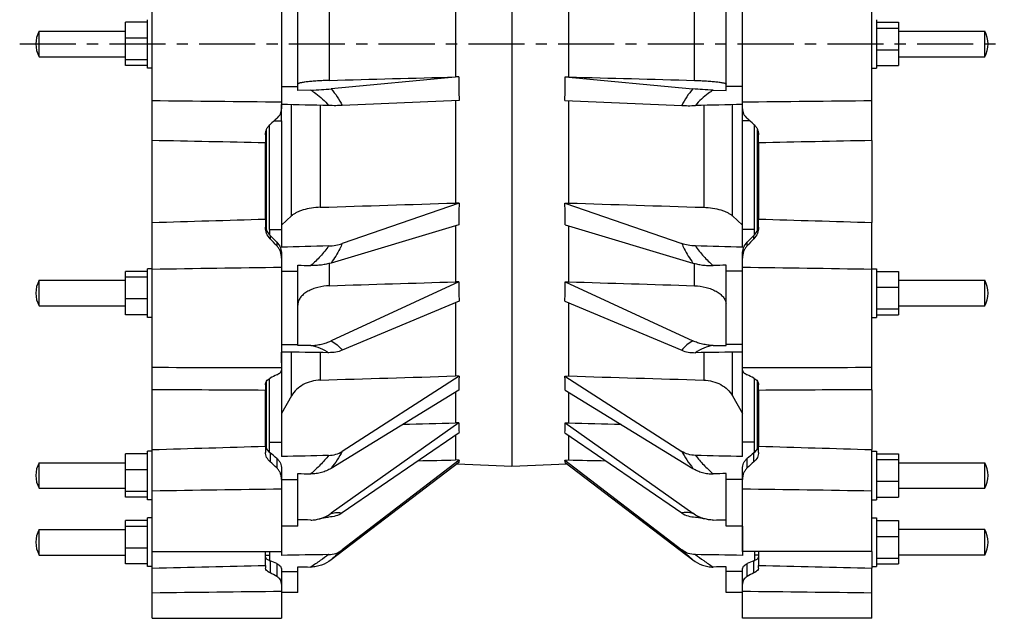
# Model space of a CAD drawing. Header units: millimetres. Extents: x 76 to 1496, y 201 to 944.
# Tile 2 of 3: x 887 to 1496, y 218 to 588. Entities that reach past the tile are written whole.
import ezdxf

# ---------------------------------------------------------------- set-up
doc = ezdxf.new("R2010")
doc.units = ezdxf.units.MM
doc.header["$LTSCALE"] = 92.51
doc.linetypes.add('CENTER', pattern=[0.6, 0.375, -0.075, 0.075, -0.075])
doc.layers.get('0').update_dxf_attribs({"linetype": 'CONTINUOUS'})
for name, color, linetype in [('AXES', 7, 'CONTINUOUS'), ('DEFAULT_1', 7, 'CENTER'), ('SURFS', 7, 'CONTINUOUS')]:
    doc.layers.add(name, color=color, linetype=linetype)

msp = doc.modelspace()

# ---------------------------------------------------------------- linework, layer by layer
at = {"color": 7, "linetype": 'Continuous'}
for p, q in [((1156.44, 537.42), (1156.44, 474.17)), ((1055.08, 466.24), (1055.08, 534.98)), ((1072.86, 534.53), (1072.86, 471.53)), ((1048.94, 524.89), (1048.94, 457.86)), ((1039.58, 457.55), (1039.58, 519.61)), ((1041.44, 457.86), (1041.44, 522.4)), ((1343.31, 457.55), (1343.31, 519.61)), ((968.91, 462.19), (968.91, 512.81)), ((1413.98, 512.81), (1413.98, 462.19)), ((1038.91, 464.25), (1038.91, 511.38)), ((1343.98, 511.38), (1343.98, 464.25)), ((1156.44, 412.59), (1156.44, 367.27)), ((1055.08, 355.01), (1055.08, 382.01)), ((1072.86, 381.75), (1072.86, 364.74)), ((1048.94, 375.4), (1048.94, 317.45)), ((1041.44, 320.07), (1041.44, 365.75)), ((1158.83, 367.23), (1086.43, 320.7)), ((1158.83, 367.23), (1156.44, 367.27)), ((1039.58, 322.43), (1039.58, 364.02)), ((1343.31, 322.43), (1343.31, 364.02)), ((968.91, 321.75), (968.91, 358.8)), ((1038.91, 323.89), (1038.91, 358.39)), ((1055.08, 355.01), (1048.94, 344.14)), ((1158.51, 358.54), (1079.54, 310.17)), ((1156.44, 357.28), (1156.44, 338.28)), ((1343.98, 358.39), (1343.98, 323.89)), ((1413.98, 358.8), (1413.98, 321.75)), ((1158.51, 338.23), (1079.54, 282.38)), ((1158.51, 338.23), (1156.44, 338.28)), ((1158.83, 332.24), (1086.43, 282.64)), ((1156.44, 330.61), (1156.44, 315.36)), ((1041.44, 326.33), (1048.94, 326.33)), ((898.94, 297.86), (898.94, 313.68)), ((898.94, 313.68), (952.36, 313.68)), ((1158.51, 313.71), (1079.54, 253.54)), ((1158.83, 315.27), (1086.43, 259.77)), ((1158.83, 315.27), (1156.44, 315.36)), ((1058.94, 274.5), (1058.94, 307.03)), ((1048.91, 303.22), (1058.94, 303.22)), ((898.94, 297.86), (952.36, 297.86)), ((1058.94, 274.5), (1048.91, 274.5)), ((1048.94, 274.5), (1048.94, 256.41)), ((1077.88, 280.08), (1078.04, 280.08)), ((1077.93, 280.08), (1078.04, 280.08)), ((898.94, 272.41), (952.36, 272.41)), ((898.94, 256.59), (898.94, 272.41)), ((898.94, 256.59), (952.36, 256.59)), ((968.91, 248.5), (968.91, 258.77)), ((1038.91, 250.14), (1038.91, 258.77)), ((1038.91, 256.59), (1041.44, 256.59)), ((1041.44, 258.77), (1041.44, 253.25)), ((1048.91, 260.76), (1048.94, 260.76)), ((1343.98, 258.77), (1343.98, 250.14)), ((1413.98, 258.77), (1413.98, 248.5)), ((1048.91, 246.44), (1058.94, 246.44)), ((1058.94, 233.5), (1058.94, 249.4)), ((1058.94, 233.5), (1048.91, 233.5))]:
    msp.add_line(p, q, dxfattribs=at)
msp.add_lwpolyline([(1072.62, 279.08), (1072.78, 279.12), (1073.16, 279.23), (1073.53, 279.33), (1073.89, 279.42), (1074.23, 279.51), (1074.56, 279.59), (1074.88, 279.66), (1075.18, 279.73), (1075.47, 279.78), (1075.75, 279.84), (1076.01, 279.88), (1076.26, 279.92), (1076.5, 279.96), (1076.72, 279.99), (1076.93, 280.02), (1077.13, 280.04), (1077.31, 280.05), (1077.48, 280.07), (1077.63, 280.08), (1077.77, 280.08), (1077.89, 280.08)], dxfattribs=at)
for centre in [(913.58, 305.77), (913.58, 264.5)]:
    msp.add_arc(centre, 16.64, 151.62094, 208.37906, dxfattribs=at)
for centre, major_axis, ratio, start_param, end_param in [((-11543.51, 387.97), (18375.46, 276.91), 0.015962, -0.814252, -0.807977), ((1515.72, 584.38), (348.92, 252.75), 0.30306, 2.88208, 2.935968), ((-10924.98, 440.6), (17963.16, 197.94), 0.017706, -0.835758, -0.83332), ((1515.72, 585.68), (352.83, 263.63), 0.212049, 2.973974, 3.027862), ((1715.12, 298.04), (1527.54, 23.02), 0.021413, 2.000684, 2.021745), ((-11543.51, 543.86), (18375.46, 42.98), 0.019442, -0.809509, -0.807782), ((1515.72, 586.97), (357.03, 273.67), 0.043142, 3.06513, 3.119018), ((1715.12, 222.12), (1527.54, 3.57), 0.026081, 2.000946, 2.022007)]:
    msp.add_ellipse(centre, major_axis=major_axis, ratio=ratio, start_param=start_param, end_param=end_param, dxfattribs=at)
for points, knots in [([(1072.86, 364.74), (1071, 364.68), (1067.34, 364.16), (1062.28, 362.17), (1058.02, 359.12), (1055.88, 356.44), (1055.08, 355.01)], [0, 0, 0, 0, 0.263451, 0.520815, 0.767034, 1, 1, 1, 1]), ([(1078.04, 318.18), (1076.44, 316.14), (1072.89, 312.19), (1069.03, 308.55), (1067.02, 306.76)], [0, 0, 0, 0, 0.489977, 1, 1, 1, 1]), ([(1078.04, 318.18), (1079.54, 318.22), (1082.48, 318.7), (1085.21, 319.91), (1086.43, 320.7)], [0, 0, 0, 0, 0.50747, 1, 1, 1, 1]), ([(1086.43, 320.7), (1085.48, 318.9), (1083.31, 315.3), (1080.85, 311.89), (1079.54, 310.17)], [0, 0, 0, 0, 0.485173, 1, 1, 1, 1]), ([(1079.54, 310.17), (1078.64, 309.61), (1076.71, 308.63), (1073.63, 307.55), (1070.38, 306.86), (1068.14, 306.72), (1067.02, 306.76)], [0, 0, 0, 0, 0.242464, 0.490885, 0.743918, 1, 1, 1, 1]), ([(1072.62, 279.08), (1073.86, 279.44), (1076.27, 280.35), (1078.5, 281.65), (1079.54, 282.38)], [0, 0, 0, 0, 0.502993, 1, 1, 1, 1]), ([(1086.43, 282.64), (1085.22, 281.81), (1082.5, 280.54), (1079.53, 280.08), (1078.04, 280.08)], [0, 0, 0, 0, 0.495015, 1, 1, 1, 1]), ([(1079.54, 282.38), (1080.78, 282.63), (1082.59, 282.9), (1084.91, 282.89), (1085.95, 282.75), (1086.43, 282.64)], [0, 0, 0, 0, 0.547134, 0.785753, 1, 1, 1, 1]), ([(1067.02, 278.25), (1067.96, 278.24), (1069.86, 278.4), (1071.71, 278.81), (1072.62, 279.08)], [0, 0, 0, 0, 0.500539, 1, 1, 1, 1]), ([(1078.04, 256.84), (1076.34, 255.6), (1072.68, 253.02), (1068.98, 250.51), (1067.02, 249.19)], [0, 0, 0, 0, 0.470889, 1, 1, 1, 1]), ([(1078.04, 256.84), (1079.54, 256.86), (1082.55, 257.42), (1085.24, 258.86), (1086.43, 259.77)], [0, 0, 0, 0, 0.500003, 1, 1, 1, 1]), ([(1086.43, 259.77), (1085.41, 258.79), (1083.13, 256.69), (1080.81, 254.64), (1079.54, 253.54)], [0, 0, 0, 0, 0.459029, 1, 1, 1, 1]), ([(1079.54, 253.54), (1077.76, 252.19), (1074.73, 250.57), (1070.4, 249.37), (1068.14, 249.16), (1067.02, 249.19)], [0, 0, 0, 0, 0.499065, 0.749538, 1, 1, 1, 1])]:
    msp.add_open_spline(points, degree=3, knots=knots, dxfattribs=at)
for points in [[(1058.94, 307.03), (1061.63, 306.94), (1064.33, 306.85), (1067.02, 306.76)], [(1067.02, 278.25), (1064.33, 278.28), (1061.63, 278.31), (1058.94, 278.33)], [(1058.94, 249.4), (1061.63, 249.33), (1064.33, 249.26), (1067.02, 249.19)]]:
    msp.add_open_spline(points, degree=3, dxfattribs=at)
at = {"layer": 'AXES', "color": 7, "linetype": 'Continuous'}
for p, q in [((1191.44, 833.42), (1191.44, 311.58)), ((1323.94, 543.8), (1323.94, 601.2)), ((1226.44, 592.87), (1226.44, 552.14)), ((1304.29, 549.98), (1304.29, 595.02)), ((1430.53, 580.41), (1483.94, 580.41)), ((1483.94, 564.59), (1483.94, 580.41)), ((1430.53, 564.59), (1483.94, 564.59)), ((1224.37, 552.18), (1226.44, 552.14)), ((1224.37, 552.18), (1303.34, 544.71)), ((1315.87, 543.99), (1323.94, 543.8)), ((1333.98, 546.3), (1323.94, 546.3)), ((1224.06, 537.52), (1296.45, 534.45)), ((1226.44, 537.42), (1226.44, 474.17)), ((1310.03, 534.53), (1310.03, 471.53)), ((1327.81, 466.24), (1327.81, 534.98)), ((1333.94, 446.82), (1333.94, 535.13)), ((1338.69, 524.89), (1333.94, 524.89)), ((1341.44, 454.52), (1341.44, 522.4)), ((1224.06, 474.18), (1226.44, 474.17)), ((1224.06, 474.18), (1296.45, 449.09)), ((1327.81, 466.24), (1333.94, 460.55)), ((1224.37, 460.7), (1303.34, 437.09)), ((1226.44, 460.08), (1226.44, 425.52)), ((1341.44, 457.86), (1333.94, 457.86)), ((1304.29, 423.06), (1304.29, 436.82)), ((1323.94, 386.09), (1323.94, 435.8)), ((1333.98, 432.16), (1323.94, 432.16)), ((1430.53, 426.41), (1483.94, 426.41)), ((1483.94, 410.59), (1483.94, 426.41)), ((1224.37, 425.51), (1226.44, 425.52)), ((1224.37, 425.51), (1303.34, 388.96)), ((1224.06, 413.59), (1296.45, 383.18)), ((1226.44, 412.59), (1226.44, 367.27)), ((1430.53, 410.59), (1483.94, 410.59)), ((1333.98, 386.78), (1323.94, 386.78)), ((1310.03, 381.75), (1310.03, 364.74)), ((1327.81, 355.01), (1327.81, 382.01)), ((1333.94, 317.45), (1333.94, 382.09)), ((1333.98, 375.4), (1333.94, 375.4)), ((1224.06, 367.23), (1226.44, 367.27)), ((1224.06, 367.23), (1296.45, 320.7)), ((1341.44, 320.07), (1341.44, 365.75)), ((1224.37, 358.54), (1303.34, 310.17)), ((1226.44, 357.28), (1226.44, 338.28)), ((1327.81, 355.01), (1333.94, 344.14)), ((1224.37, 338.23), (1226.44, 338.28)), ((1224.37, 338.23), (1303.34, 282.38)), ((1224.06, 332.24), (1296.45, 282.64)), ((1226.44, 330.61), (1226.44, 315.36)), ((1341.44, 326.33), (1333.94, 326.33)), ((1191.44, 311.58), (1225.37, 312.96)), ((1224.06, 315.27), (1226.44, 315.36)), ((1224.06, 315.27), (1296.45, 259.77)), ((1224.37, 313.71), (1303.34, 253.54)), ((1430.53, 313.68), (1483.94, 313.68)), ((1483.94, 297.86), (1483.94, 313.68)), ((1323.94, 274.5), (1323.94, 307.03)), ((1333.98, 303.22), (1323.94, 303.22)), ((1430.53, 297.86), (1483.94, 297.86)), ((1305, 280.08), (1304.85, 280.08)), ((1333.98, 274.5), (1323.94, 274.5)), ((1333.94, 274.5), (1333.94, 256.41)), ((1483.94, 272.41), (1430.53, 272.41)), ((1483.94, 256.59), (1483.94, 272.41)), ((1333.98, 260.76), (1333.94, 260.76)), ((1341.44, 258.77), (1341.44, 253.25)), ((1343.98, 256.59), (1341.44, 256.59)), ((1483.94, 256.59), (1430.53, 256.59)), ((1323.94, 233.5), (1323.94, 249.4)), ((1333.98, 246.44), (1323.94, 246.44)), ((1333.98, 233.5), (1323.94, 233.5))]:
    msp.add_line(p, q, dxfattribs=at)
msp.add_lwpolyline([(1304.95, 280.08), (1304.99, 280.08), (1305.11, 280.08), (1305.25, 280.08), (1305.4, 280.07), (1305.56, 280.05), (1305.75, 280.04), (1305.94, 280.02), (1306.15, 279.99), (1306.38, 279.96), (1306.61, 279.93), (1306.86, 279.89), (1307.13, 279.84), (1307.41, 279.79), (1307.7, 279.73), (1308, 279.66), (1308.32, 279.59), (1308.64, 279.51), (1308.99, 279.43), (1309.35, 279.33), (1309.72, 279.23), (1310.1, 279.12), (1310.27, 279.08)], dxfattribs=at)
for centre, radius, start, end in [((1469.3, 572.5), 16.64, 331.62094, 28.37906), ((1469.3, 418.5), 16.64, 331.62094, 28.37906), ((1317.18, 411.12), 6.77, 5.85897, 7.2997), ((1317.27, 411.13), 6.67, 0.01175, 5.866), ((1469.3, 305.77), 16.64, 331.62094, 28.37906), ((1469.3, 264.5), 16.64, 331.62094, 28.37906)]:
    msp.add_arc(centre, radius, start, end, dxfattribs=at)
for centre, major_axis, ratio, start_param, end_param in [((867.17, 573.8), (354.6, -57.31), 0.754831, 0.077985, 0.131873), ((13307.87, 260.21), (17963.16, -468.5), 0.001742, -2.308422, -2.302582), ((667.77, 514.54), (1527.54, 39.84), 0.002336, 1.119464, 1.140525), ((867.17, 578.61), (339.88, -186.15), 0.590712, 0.302424, 0.356312), ((13926.39, 281.52), (18375.46, -436.56), 0.008207, -2.333661, -2.327386), ((667.77, 447.51), (1527.54, -36.29), 0.01101, 1.119786, 1.140848), ((867.17, 580.86), (341.06, -217.15), 0.489226, 0.258549, 0.312437), ((13307.87, 316.04), (17963.16, -384.79), 0.011225, -2.308227, -2.302387), ((667.77, 347.12), (1527.54, 32.72), 0.015059, 1.119202, 1.140263), ((867.17, 584.38), (348.92, -252.75), 0.30306, 0.205625, 0.259513), ((13926.39, 387.97), (18375.46, -276.91), 0.015962, -2.333616, -2.327341), ((867.17, 585.68), (352.83, -263.63), 0.212049, 0.113731, 0.167619), ((13307.87, 440.6), (17963.16, -197.94), 0.017706, -2.308273, -2.305835), ((667.77, 298.04), (1527.54, -23.02), 0.021413, 1.119847, 1.140909), ((867.17, 586.97), (357.03, -273.67), 0.043142, 0.022575, 0.076463), ((13926.39, 543.86), (18375.46, -42.98), 0.019442, -2.333811, -2.332084), ((667.77, 222.12), (1527.54, -3.57), 0.026081, 1.119585, 1.140647)]:
    msp.add_ellipse(centre, major_axis=major_axis, ratio=ratio, start_param=start_param, end_param=end_param, dxfattribs=at)
for points, knots in [([(1304.29, 549.98), (1305.58, 549.95), (1308.09, 549.86), (1311.74, 549.66), (1315.1, 549.41), (1317.65, 549.16), (1319.45, 548.93), (1320.59, 548.77), (1321.58, 548.59), (1322.4, 548.42), (1323.05, 548.25), (1323.48, 548.09), (1323.72, 547.96), (1323.87, 547.86), (1323.94, 547.75), (1323.94, 547.69)], [0, 0, 0, 0, 0.193104, 0.378449, 0.549146, 0.698868, 0.764109, 0.822124, 0.872402, 0.914522, 0.94818, 0.973248, 0.982624, 0.990016, 1, 1, 1, 1]), ([(1303.34, 544.71), (1301.98, 543.21), (1299.41, 539.95), (1297.35, 536.35), (1296.45, 534.45)], [0, 0, 0, 0, 0.491392, 1, 1, 1, 1]), ([(1315.87, 543.99), (1313.66, 544.05), (1309.48, 544.23), (1305.31, 544.53), (1303.34, 544.71)], [0, 0, 0, 0, 0.527583, 1, 1, 1, 1]), ([(1315.87, 543.99), (1314.85, 543.36), (1310.78, 540.66), (1307.11, 537.3), (1304.85, 534.4)], [0, 0, 0, 0, 0.246384, 1, 1, 1, 1]), ([(1296.45, 534.45), (1297.77, 534.39), (1300.57, 534.34), (1303.37, 534.37), (1304.85, 534.4)], [0, 0, 0, 0, 0.472301, 1, 1, 1, 1]), ([(1310.03, 471.53), (1311.87, 471.47), (1315.43, 471.15), (1319.69, 470.24), (1322.75, 469.21), (1324.73, 468.34), (1326.41, 467.38), (1327.39, 466.63), (1327.81, 466.24)], [0, 0, 0, 0, 0.292755, 0.566636, 0.69144, 0.805902, 0.908911, 1, 1, 1, 1]), ([(1304.85, 447.66), (1303.36, 447.71), (1300.52, 447.99), (1297.74, 448.65), (1296.45, 449.09)], [0, 0, 0, 0, 0.521402, 1, 1, 1, 1]), ([(1296.45, 449.09), (1296.91, 448.03), (1298.88, 443.85), (1301.33, 439.9), (1303.34, 437.09)], [0, 0, 0, 0, 0.250149, 1, 1, 1, 1]), ([(1304.85, 447.66), (1306.39, 445.39), (1309.86, 441.12), (1313.82, 437.32), (1315.87, 435.53)], [0, 0, 0, 0, 0.502683, 1, 1, 1, 1]), ([(1303.34, 437.09), (1304.28, 436.81), (1306.24, 436.33), (1309.3, 435.83), (1312.54, 435.53), (1314.75, 435.49), (1315.87, 435.53)], [0, 0, 0, 0, 0.230436, 0.476767, 0.734749, 1, 1, 1, 1]), ([(1304.29, 423.06), (1306.72, 422.98), (1310.29, 422.5), (1314.73, 421.1), (1317.64, 419.74), (1320.1, 418.11), (1322.02, 416.24), (1323.35, 414.2), (1323.8, 412.71), (1323.89, 411.98)], [0, 0, 0, 0, 0.301666, 0.444354, 0.577685, 0.699755, 0.809855, 0.908927, 1, 1, 1, 1]), ([(1303.34, 388.96), (1302.01, 388.26), (1299.46, 386.6), (1297.35, 384.4), (1296.45, 383.18)], [0, 0, 0, 0, 0.4983, 1, 1, 1, 1]), ([(1315.87, 386.16), (1314.75, 386.16), (1312.52, 386.34), (1309.28, 386.92), (1306.21, 387.77), (1304.27, 388.53), (1303.34, 388.96)], [0, 0, 0, 0, 0.260779, 0.516752, 0.764269, 1, 1, 1, 1]), ([(1315.87, 386.16), (1313.87, 385.76), (1310.01, 384.7), (1306.42, 382.84), (1304.85, 381.68)], [0, 0, 0, 0, 0.5101, 1, 1, 1, 1]), ([(1296.45, 383.18), (1297.72, 382.65), (1300.5, 381.89), (1303.36, 381.66), (1304.85, 381.68)], [0, 0, 0, 0, 0.481368, 1, 1, 1, 1]), ([(1310.03, 364.74), (1311.88, 364.68), (1315.54, 364.16), (1320.61, 362.17), (1324.87, 359.12), (1327, 356.44), (1327.81, 355.01)], [0, 0, 0, 0, 0.263451, 0.520815, 0.767034, 1, 1, 1, 1]), ([(1304.85, 318.18), (1303.35, 318.22), (1300.41, 318.7), (1297.67, 319.91), (1296.45, 320.7)], [0, 0, 0, 0, 0.50747, 1, 1, 1, 1]), ([(1296.45, 320.7), (1297.4, 318.9), (1299.58, 315.3), (1302.03, 311.89), (1303.34, 310.17)], [0, 0, 0, 0, 0.485173, 1, 1, 1, 1]), ([(1304.85, 318.18), (1306.45, 316.14), (1310, 312.19), (1313.85, 308.55), (1315.87, 306.76)], [0, 0, 0, 0, 0.489977, 1, 1, 1, 1]), ([(1303.34, 310.17), (1304.25, 309.61), (1306.17, 308.63), (1309.26, 307.55), (1312.51, 306.86), (1314.75, 306.72), (1315.87, 306.76)], [0, 0, 0, 0, 0.242464, 0.490885, 0.743918, 1, 1, 1, 1]), ([(1303.34, 282.38), (1302.1, 282.63), (1300.3, 282.9), (1297.98, 282.89), (1296.94, 282.75), (1296.45, 282.64)], [0, 0, 0, 0, 0.547134, 0.785753, 1, 1, 1, 1]), ([(1296.45, 282.64), (1297.66, 281.81), (1300.38, 280.54), (1303.35, 280.08), (1304.85, 280.08)], [0, 0, 0, 0, 0.495015, 1, 1, 1, 1]), ([(1310.27, 279.08), (1309.03, 279.44), (1306.62, 280.35), (1304.39, 281.65), (1303.34, 282.38)], [0, 0, 0, 0, 0.502993, 1, 1, 1, 1]), ([(1315.87, 278.25), (1314.92, 278.24), (1313.03, 278.4), (1311.18, 278.81), (1310.27, 279.08)], [0, 0, 0, 0, 0.500539, 1, 1, 1, 1]), ([(1304.85, 256.84), (1303.35, 256.86), (1300.34, 257.42), (1297.64, 258.86), (1296.45, 259.77)], [0, 0, 0, 0, 0.500003, 1, 1, 1, 1]), ([(1296.45, 259.77), (1297.48, 258.79), (1299.76, 256.69), (1302.08, 254.64), (1303.34, 253.54)], [0, 0, 0, 0, 0.459029, 1, 1, 1, 1]), ([(1304.85, 256.84), (1306.55, 255.6), (1310.2, 253.02), (1313.9, 250.51), (1315.87, 249.19)], [0, 0, 0, 0, 0.470889, 1, 1, 1, 1]), ([(1303.34, 253.54), (1305.13, 252.19), (1308.15, 250.57), (1312.49, 249.37), (1314.75, 249.16), (1315.87, 249.19)], [0, 0, 0, 0, 0.499065, 0.749538, 1, 1, 1, 1])]:
    msp.add_open_spline(points, degree=3, knots=knots, dxfattribs=at)
for points in [[(1323.94, 435.8), (1321.25, 435.71), (1318.56, 435.62), (1315.87, 435.53)], [(1315.87, 386.16), (1318.56, 386.13), (1321.25, 386.11), (1323.94, 386.09)], [(1323.94, 307.03), (1321.25, 306.94), (1318.56, 306.85), (1315.87, 306.76)], [(1315.87, 278.25), (1318.56, 278.28), (1321.25, 278.31), (1323.94, 278.33)], [(1323.94, 249.4), (1321.25, 249.33), (1318.56, 249.26), (1315.87, 249.19)]]:
    msp.add_open_spline(points, degree=3, dxfattribs=at)
at = {"layer": 'DEFAULT_1', "color": 7, "linetype": 'CENTER'}
msp.add_line((886.94, 572.5), (1495.94, 572.5), dxfattribs=at)
at = {"layer": 'SURFS', "color": 7, "linetype": 'Continuous'}
for p, q in [((968.91, 512.81), (968.91, 632.19)), ((1413.98, 512.81), (1413.98, 632.19)), ((1048.91, 612.5), (1048.91, 532.5)), ((1333.98, 532.5), (1333.98, 612.5)), ((1058.94, 543.8), (1058.94, 601.2)), ((1078.59, 549.98), (1078.59, 595.02)), ((1156.44, 592.87), (1156.44, 552.14)), ((952.36, 559.12), (952.36, 585.89)), ((965.91, 585.89), (952.36, 585.89)), ((965.91, 557.5), (965.91, 587.5)), ((1416.98, 587.5), (1416.98, 557.5)), ((1416.98, 585.89), (1430.53, 585.89)), ((1430.53, 585.89), (1430.53, 559.12)), ((898.94, 564.59), (898.94, 580.41)), ((898.94, 580.41), (952.36, 580.41)), ((1416.98, 582.3), (1430.53, 582.3)), ((965.91, 576.09), (952.36, 576.09)), ((1416.98, 568.91), (1430.53, 568.91)), ((898.94, 564.59), (952.36, 564.59)), ((965.91, 562.7), (952.36, 562.7)), ((965.91, 559.12), (952.36, 559.12)), ((968.91, 557.5), (965.91, 557.5)), ((1413.98, 557.5), (1416.98, 557.5)), ((1416.98, 559.12), (1430.53, 559.12)), ((1158.51, 552.18), (1079.54, 544.71)), ((1158.51, 552.18), (1156.44, 552.14)), ((1048.91, 546.3), (1058.94, 546.3)), ((1067.02, 543.99), (1058.94, 543.8)), ((1158.83, 537.52), (1086.43, 534.45)), ((1048.94, 524.89), (1048.94, 535.13)), ((1044.19, 524.89), (1048.94, 524.89)), ((1038.91, 516.27), (1038.91, 511.38)), ((1343.98, 511.38), (1343.98, 516.27)), ((1158.83, 474.18), (1086.43, 449.09)), ((1158.83, 474.18), (1156.44, 474.17)), ((1038.91, 464.25), (1038.91, 459.23)), ((1055.08, 466.24), (1048.94, 460.55)), ((1343.98, 459.23), (1343.98, 464.25)), ((968.91, 358.8), (968.91, 462.19)), ((1041.44, 457.86), (1041.44, 454.52)), ((1041.44, 457.86), (1048.94, 457.86)), ((1048.94, 457.86), (1048.94, 446.82)), ((1158.51, 460.7), (1079.54, 437.09)), ((1156.44, 460.08), (1156.44, 425.52)), ((1413.98, 358.8), (1413.98, 462.19)), ((1041.84, 454.1), (1041.84, 452.08)), ((1341.05, 452.08), (1341.05, 454.1)), ((1045.98, 449.91), (1045.98, 447.77)), ((1336.9, 447.77), (1336.9, 449.91)), ((1048.91, 442.56), (1048.91, 370.86)), ((1333.98, 370.86), (1333.98, 442.56)), ((965.91, 403.5), (965.91, 433.5)), ((968.91, 433.5), (965.91, 433.5)), ((1058.94, 386.09), (1058.94, 435.8)), ((1078.59, 423.06), (1078.59, 436.82)), ((1413.98, 433.5), (1416.98, 433.5)), ((1416.98, 433.5), (1416.98, 403.5)), ((898.94, 410.59), (898.94, 426.41)), ((898.94, 426.41), (952.36, 426.41)), ((952.36, 405.12), (952.36, 431.89)), ((965.91, 431.89), (952.36, 431.89)), ((965.91, 428.3), (952.36, 428.3)), ((1048.91, 432.16), (1058.94, 432.16)), ((1416.98, 431.89), (1430.53, 431.89)), ((1430.53, 431.89), (1430.53, 405.12)), ((1158.51, 425.51), (1079.54, 388.96)), ((1158.51, 425.51), (1156.44, 425.52)), ((1416.98, 422.09), (1430.53, 422.09)), ((965.91, 414.91), (952.36, 414.91)), ((898.94, 410.59), (952.36, 410.59)), ((1158.83, 413.59), (1086.43, 383.18)), ((1416.98, 408.7), (1430.53, 408.7)), ((965.91, 405.12), (952.36, 405.12)), ((968.91, 403.5), (965.91, 403.5)), ((1413.98, 403.5), (1416.98, 403.5)), ((1416.98, 405.12), (1430.53, 405.12)), ((1048.91, 386.78), (1058.94, 386.78)), ((1048.94, 375.4), (1048.94, 382.09)), ((1048.91, 375.4), (1048.94, 375.4)), ((1038.91, 361.83), (1038.91, 358.39)), ((1343.98, 358.39), (1343.98, 361.83)), ((1038.91, 323.89), (1038.91, 320.08)), ((1343.98, 320.08), (1343.98, 323.89)), ((965.91, 319.15), (952.36, 319.15)), ((952.36, 292.38), (952.36, 319.15)), ((968.91, 320.77), (965.91, 320.77)), ((965.91, 290.77), (965.91, 320.77)), ((968.91, 258.77), (968.91, 321.75)), ((1041.84, 319.73), (1041.84, 314.22)), ((1341.05, 314.22), (1341.05, 319.73)), ((1413.98, 258.77), (1413.98, 321.75)), ((1413.98, 320.77), (1416.98, 320.77)), ((1416.98, 320.77), (1416.98, 290.77)), ((1416.98, 319.15), (1430.53, 319.15)), ((1430.53, 319.15), (1430.53, 292.38)), ((1045.98, 316.28), (1045.98, 310.44)), ((1157.52, 312.96), (1191.44, 311.58)), ((1336.9, 310.44), (1336.9, 316.28)), ((1416.98, 315.56), (1430.53, 315.56)), ((965.91, 309.35), (952.36, 309.35)), ((1048.91, 309.85), (1048.91, 258.77)), ((1333.98, 258.77), (1333.98, 309.85)), ((1416.98, 302.18), (1430.53, 302.18)), ((965.91, 295.97), (952.36, 295.97)), ((965.91, 292.38), (952.36, 292.38)), ((1416.98, 292.38), (1430.53, 292.38)), ((968.91, 290.77), (965.91, 290.77)), ((1413.98, 290.77), (1416.98, 290.77)), ((965.91, 277.89), (952.36, 277.89)), ((952.36, 251.12), (952.36, 277.89)), ((965.91, 274.3), (952.36, 274.3)), ((968.91, 279.5), (965.91, 279.5)), ((965.91, 249.5), (965.91, 279.5)), ((1413.98, 279.5), (1416.98, 279.5)), ((1416.98, 279.5), (1416.98, 249.5)), ((1416.98, 277.89), (1430.53, 277.89)), ((1430.53, 277.89), (1430.53, 251.12)), ((1416.98, 268.09), (1430.53, 268.09)), ((965.91, 260.91), (952.36, 260.91)), ((968.91, 258.77), (1048.91, 258.77)), ((1413.98, 258.77), (1333.98, 258.77)), ((965.91, 251.12), (952.36, 251.12)), ((1038.91, 250.14), (1038.91, 248.56)), ((1041.84, 253.09), (1041.84, 245.56)), ((1045.98, 251.31), (1045.98, 243.32)), ((1336.9, 243.32), (1336.9, 251.31)), ((1341.05, 245.56), (1341.05, 253.09)), ((1343.98, 248.56), (1343.98, 250.14)), ((1416.98, 254.7), (1430.53, 254.7)), ((1416.98, 251.12), (1430.53, 251.12)), ((968.91, 249.5), (965.91, 249.5)), ((968.91, 217.5), (968.91, 248.5)), ((1048.91, 247.52), (1048.91, 217.5)), ((1333.98, 217.5), (1333.98, 247.52)), ((1413.98, 249.5), (1416.98, 249.5)), ((1413.98, 217.5), (1413.98, 248.5)), ((968.91, 217.5), (1048.91, 217.5)), ((1413.98, 217.5), (1333.98, 217.5))]:
    msp.add_line(p, q, dxfattribs=at)
for centre, radius, start, end in [((913.58, 572.5), 16.64, 151.62094, 208.37906), ((1304.41, 232.15), 391.68, 131.28423, 132.09564), ((1083.55, 237.84), 384.06, 47.8963, 48.72382), ((642.85, 55.51), 563.98, 44.37243, 44.97099), ((693.56, 113.44), 485.78, 43.49106, 44.19636), ((1739.51, 56.03), 563.24, 135.02862, 135.62796), ((1689.33, 113.44), 485.78, 135.80364, 136.50894), ((913.58, 418.5), 16.64, 151.62094, 208.37906), ((1065.61, 411.13), 6.67, 174.134, 179.98825), ((1065.71, 411.12), 6.77, 172.7003, 174.14103), ((1081.51, 292.03), 83.91, 115.04958, 118.21394), ((1302.39, 294.05), 81.65, 61.74223, 64.99425), ((1044.25, 325.07), 5.35, 187.88494, 192.449), ((1338.63, 325.07), 5.35, 347.551, 352.11506), ((943.44, 197.21), 157.14, 49.26789, 51.23232), ((1440.21, 196.28), 158.34, 128.77512, 130.72467), ((944.79, 203.74), 147.05, 46.51888, 48.70413), ((1437.68, 204.19), 146.44, 131.29132, 133.48567), ((1017.36, 190.32), 67.37, 64.86379, 68.69753), ((1365.73, 189.84), 67.89, 111.31717, 115.12152), ((1013.65, 188.38), 63.75, 59.52655, 63.75816), ((1369.03, 188.76), 63.32, 116.2276, 120.48769)]:
    msp.add_arc(centre, radius, start, end, dxfattribs=at)
for centre, major_axis, ratio, start_param, end_param in [((-10924.98, 260.21), (17963.16, 468.5), 0.001742, -0.839011, -0.83317), ((1515.72, 573.8), (354.6, 57.31), 0.754831, 3.00972, 3.063608), ((1715.12, 514.54), (1527.54, -39.84), 0.002336, 2.001068, 2.022129), ((-11543.51, 281.52), (18375.46, 436.56), 0.008207, -0.814206, -0.807931), ((1515.72, 578.61), (339.88, 186.15), 0.590712, 2.785281, 2.839169), ((1333.98, 460.99), (9.98, 0.67), 0.965633, -0.162248, -0.064759), ((1715.12, 447.51), (1527.54, 36.29), 0.01101, 2.000745, 2.021807), ((-10924.98, 316.04), (17963.16, 384.79), 0.011225, -0.839206, -0.833365), ((1515.72, 580.86), (341.06, 217.15), 0.489226, 2.829155, 2.883043), ((1715.12, 347.12), (1527.54, -32.72), 0.015059, 2.001329, 2.022391), ((1048.91, 324.9), (10, -0.25), 0.706891, -3.12415, -3.026661), ((1333.98, 324.9), (10, 0.25), 0.706891, -0.114932, -0.017443), ((1048.91, 255.15), (10, -0.18), 0.25874, -3.136917, -3.039428), ((1333.98, 255.15), (10, 0.18), 0.25874, -0.102164, -0.004676)]:
    msp.add_ellipse(centre, major_axis=major_axis, ratio=ratio, start_param=start_param, end_param=end_param, dxfattribs=at)
for points, knots in [([(1078.59, 549.98), (1077.31, 549.95), (1074.79, 549.86), (1071.15, 549.66), (1067.79, 549.41), (1065.24, 549.16), (1063.43, 548.93), (1062.29, 548.77), (1061.31, 548.59), (1060.49, 548.42), (1059.84, 548.25), (1059.41, 548.09), (1059.16, 547.96), (1059.02, 547.86), (1058.94, 547.75), (1058.94, 547.69)], [0, 0, 0, 0, 0.193104, 0.378449, 0.549146, 0.698868, 0.764109, 0.822124, 0.872402, 0.914522, 0.94818, 0.973248, 0.982624, 0.990016, 1, 1, 1, 1]), ([(1067.02, 543.99), (1069.22, 544.05), (1073.4, 544.23), (1077.57, 544.53), (1079.54, 544.71)], [0, 0, 0, 0, 0.527583, 1, 1, 1, 1]), ([(1067.02, 543.99), (1068.04, 543.36), (1072.1, 540.66), (1075.77, 537.3), (1078.04, 534.4)], [0, 0, 0, 0, 0.246384, 1, 1, 1, 1]), ([(1079.54, 544.71), (1080.9, 543.21), (1083.47, 539.95), (1085.54, 536.35), (1086.43, 534.45)], [0, 0, 0, 0, 0.491392, 1, 1, 1, 1]), ([(1045.98, 526.47), (1046.89, 527.27), (1048.02, 528.72), (1048.78, 530.89), (1048.91, 531.98), (1048.91, 532.5)], [0, 0, 0, 0, 0.528682, 0.770944, 1, 1, 1, 1]), ([(1086.43, 534.45), (1085.11, 534.39), (1082.31, 534.34), (1079.52, 534.37), (1078.04, 534.4)], [0, 0, 0, 0, 0.472301, 1, 1, 1, 1]), ([(1333.98, 532.5), (1333.98, 531.98), (1334.1, 530.89), (1334.86, 528.72), (1335.99, 527.27), (1336.9, 526.47)], [0, 0, 0, 0, 0.229056, 0.471318, 1, 1, 1, 1]), ([(1038.91, 516.27), (1038.91, 516.88), (1039.04, 518.11), (1039.62, 519.86), (1040.55, 521.46), (1041.38, 522.37), (1041.84, 522.79)], [0, 0, 0, 0, 0.250723, 0.499452, 0.748398, 1, 1, 1, 1]), ([(1341.05, 522.79), (1341.5, 522.37), (1342.33, 521.46), (1343.27, 519.86), (1343.85, 518.11), (1343.98, 516.88), (1343.98, 516.27)], [0, 0, 0, 0, 0.251602, 0.500548, 0.749277, 1, 1, 1, 1]), ([(1072.86, 471.53), (1071.02, 471.47), (1067.46, 471.15), (1063.19, 470.24), (1060.13, 469.21), (1058.16, 468.34), (1056.47, 467.38), (1055.5, 466.63), (1055.08, 466.24)], [0, 0, 0, 0, 0.292755, 0.566636, 0.69144, 0.805902, 0.908911, 1, 1, 1, 1]), ([(1041.84, 452.08), (1040.92, 453.03), (1039.44, 455.28), (1038.91, 457.92), (1038.91, 459.23)], [0, 0, 0, 0, 0.501623, 1, 1, 1, 1]), ([(1038.96, 460.1), (1039.07, 458.99), (1039.7, 456.77), (1041.04, 454.9), (1041.84, 454.1)], [0, 0, 0, 0, 0.496163, 1, 1, 1, 1]), ([(1341.05, 454.1), (1341.85, 454.9), (1343.18, 456.77), (1343.82, 458.99), (1343.93, 460.1)], [0, 0, 0, 0, 0.503837, 1, 1, 1, 1]), ([(1343.98, 459.23), (1343.98, 457.92), (1343.44, 455.28), (1341.96, 453.03), (1341.05, 452.08)], [0, 0, 0, 0, 0.498377, 1, 1, 1, 1]), ([(1045.98, 449.91), (1046.92, 448.95), (1048.42, 446.62), (1048.91, 443.9), (1048.91, 442.56)], [0, 0, 0, 0, 0.500081, 1, 1, 1, 1]), ([(1048.91, 440.14), (1048.91, 441.52), (1048.55, 443.63), (1047.33, 446.14), (1046.47, 447.26), (1045.98, 447.77)], [0, 0, 0, 0, 0.495808, 0.747419, 1, 1, 1, 1]), ([(1078.04, 447.66), (1076.49, 445.39), (1073.03, 441.12), (1069.07, 437.32), (1067.02, 435.53)], [0, 0, 0, 0, 0.502683, 1, 1, 1, 1]), ([(1078.04, 447.66), (1079.52, 447.71), (1082.36, 447.99), (1085.15, 448.65), (1086.43, 449.09)], [0, 0, 0, 0, 0.521402, 1, 1, 1, 1]), ([(1086.43, 449.09), (1085.97, 448.03), (1084.01, 443.85), (1081.56, 439.9), (1079.54, 437.09)], [0, 0, 0, 0, 0.250149, 1, 1, 1, 1]), ([(1333.98, 442.56), (1333.98, 443.9), (1334.46, 446.62), (1335.96, 448.95), (1336.9, 449.91)], [0, 0, 0, 0, 0.499919, 1, 1, 1, 1]), ([(1336.9, 447.77), (1336.42, 447.26), (1335.56, 446.14), (1334.34, 443.63), (1333.98, 441.52), (1333.98, 440.14)], [0, 0, 0, 0, 0.252581, 0.504192, 1, 1, 1, 1]), ([(1079.54, 437.09), (1078.61, 436.81), (1076.65, 436.33), (1073.59, 435.83), (1070.35, 435.53), (1068.14, 435.49), (1067.02, 435.53)], [0, 0, 0, 0, 0.230436, 0.476767, 0.734749, 1, 1, 1, 1]), ([(1078.59, 423.06), (1076.17, 422.98), (1072.59, 422.5), (1068.16, 421.1), (1065.25, 419.74), (1062.79, 418.11), (1060.86, 416.24), (1059.54, 414.2), (1059.09, 412.71), (1059, 411.98)], [0, 0, 0, 0, 0.301666, 0.444354, 0.577685, 0.699755, 0.809855, 0.908927, 1, 1, 1, 1]), ([(1067.02, 386.16), (1068.14, 386.16), (1070.36, 386.34), (1073.61, 386.92), (1076.68, 387.77), (1078.62, 388.53), (1079.54, 388.96)], [0, 0, 0, 0, 0.260779, 0.516752, 0.764269, 1, 1, 1, 1]), ([(1067.02, 386.16), (1069.01, 385.76), (1072.88, 384.7), (1076.47, 382.84), (1078.04, 381.68)], [0, 0, 0, 0, 0.5101, 1, 1, 1, 1]), ([(1079.54, 388.96), (1080.87, 388.26), (1083.42, 386.6), (1085.53, 384.4), (1086.43, 383.18)], [0, 0, 0, 0, 0.4983, 1, 1, 1, 1]), ([(1086.43, 383.18), (1085.16, 382.65), (1082.38, 381.89), (1079.52, 381.66), (1078.04, 381.68)], [0, 0, 0, 0, 0.481368, 1, 1, 1, 1]), ([(1038.91, 361.83), (1038.91, 362.24), (1039.04, 363.08), (1039.64, 364.23), (1040.6, 365.22), (1041.4, 365.74), (1041.84, 365.97)], [0, 0, 0, 0, 0.231504, 0.467005, 0.720162, 1, 1, 1, 1]), ([(1045.98, 368.05), (1046.43, 368.26), (1047.2, 368.68), (1048.04, 369.32), (1048.5, 369.84), (1048.79, 370.28), (1048.91, 370.64), (1048.91, 370.86)], [0, 0, 0, 0, 0.347531, 0.627021, 0.741441, 0.840245, 1, 1, 1, 1]), ([(1333.98, 370.86), (1333.98, 370.64), (1334.09, 370.28), (1334.38, 369.84), (1334.85, 369.32), (1335.68, 368.68), (1336.46, 368.26), (1336.9, 368.05)], [0, 0, 0, 0, 0.159755, 0.258559, 0.372979, 0.652469, 1, 1, 1, 1]), ([(1341.05, 365.97), (1341.48, 365.74), (1342.28, 365.22), (1343.24, 364.23), (1343.84, 363.08), (1343.98, 362.24), (1343.98, 361.83)], [0, 0, 0, 0, 0.279838, 0.532995, 0.768496, 1, 1, 1, 1]), ([(1039.03, 323.91), (1039.21, 323.13), (1039.94, 321.54), (1041.14, 320.29), (1041.84, 319.73)], [0, 0, 0, 0, 0.471463, 1, 1, 1, 1]), ([(1341.05, 319.73), (1341.75, 320.29), (1342.94, 321.54), (1343.68, 323.13), (1343.85, 323.91)], [0, 0, 0, 0, 0.528537, 1, 1, 1, 1]), ([(1041.84, 314.22), (1040.96, 314.99), (1039.85, 316.37), (1039.05, 318.48), (1038.91, 319.55), (1038.91, 320.08)], [0, 0, 0, 0, 0.522692, 0.766827, 1, 1, 1, 1]), ([(1343.98, 320.08), (1343.98, 319.55), (1343.84, 318.48), (1343.04, 316.37), (1341.93, 314.99), (1341.05, 314.22)], [0, 0, 0, 0, 0.233173, 0.477308, 1, 1, 1, 1]), ([(1045.98, 316.28), (1046.45, 315.88), (1047.29, 314.99), (1048.23, 313.41), (1048.79, 311.67), (1048.91, 310.46), (1048.91, 309.85)], [0, 0, 0, 0, 0.253369, 0.502108, 0.749863, 1, 1, 1, 1]), ([(1333.98, 309.85), (1333.98, 310.46), (1334.09, 311.67), (1334.66, 313.41), (1335.59, 314.99), (1336.44, 315.88), (1336.9, 316.28)], [0, 0, 0, 0, 0.250137, 0.497892, 0.746631, 1, 1, 1, 1]), ([(1048.91, 303.25), (1048.91, 303.92), (1048.8, 305.26), (1048.25, 307.19), (1047.33, 308.96), (1046.46, 309.98), (1045.98, 310.44)], [0, 0, 0, 0, 0.252331, 0.501937, 0.750371, 1, 1, 1, 1]), ([(1336.9, 310.44), (1336.42, 309.98), (1335.56, 308.96), (1334.63, 307.19), (1334.09, 305.26), (1333.98, 303.92), (1333.98, 303.25)], [0, 0, 0, 0, 0.249629, 0.498063, 0.747669, 1, 1, 1, 1]), ([(1038.96, 255.06), (1039.02, 254.89), (1039.3, 254.52), (1039.92, 254.03), (1040.79, 253.53), (1041.46, 253.23), (1041.84, 253.09)], [0, 0, 0, 0, 0.158895, 0.378622, 0.660682, 1, 1, 1, 1]), ([(1045.98, 251.31), (1046.42, 251.1), (1047.23, 250.64), (1048.19, 249.74), (1048.79, 248.68), (1048.91, 247.9), (1048.91, 247.52)], [0, 0, 0, 0, 0.290028, 0.544262, 0.774746, 1, 1, 1, 1]), ([(1333.98, 247.52), (1333.98, 247.9), (1334.1, 248.68), (1334.69, 249.74), (1335.66, 250.64), (1336.46, 251.1), (1336.9, 251.31)], [0, 0, 0, 0, 0.225254, 0.455738, 0.709972, 1, 1, 1, 1]), ([(1341.05, 253.09), (1341.42, 253.23), (1342.1, 253.53), (1342.97, 254.03), (1343.58, 254.52), (1343.86, 254.89), (1343.93, 255.06)], [0, 0, 0, 0, 0.339318, 0.621378, 0.841105, 1, 1, 1, 1]), ([(1041.84, 245.56), (1041.41, 245.77), (1040.64, 246.21), (1039.53, 247.1), (1038.91, 248), (1038.91, 248.56)], [0, 0, 0, 0, 0.331339, 0.60891, 1, 1, 1, 1]), ([(1343.98, 248.56), (1343.98, 248), (1343.36, 247.1), (1342.25, 246.21), (1341.48, 245.77), (1341.05, 245.56)], [0, 0, 0, 0, 0.39109, 0.668661, 1, 1, 1, 1]), ([(1048.91, 238.5), (1048.91, 238.98), (1048.8, 239.93), (1048.24, 241.27), (1047.28, 242.44), (1046.44, 243.05), (1045.98, 243.32)], [0, 0, 0, 0, 0.240478, 0.47916, 0.728482, 1, 1, 1, 1]), ([(1336.9, 243.32), (1336.44, 243.05), (1335.61, 242.44), (1334.65, 241.27), (1334.09, 239.93), (1333.98, 238.98), (1333.98, 238.5)], [0, 0, 0, 0, 0.271518, 0.52084, 0.759522, 1, 1, 1, 1])]:
    msp.add_open_spline(points, degree=3, knots=knots, dxfattribs=at)
for points in [[(1048.91, 536.53), (1022.24, 536.78), (995.58, 537.05), (968.91, 537.32)], [(1413.98, 537.32), (1387.31, 537.05), (1360.64, 536.78), (1333.98, 536.53)], [(1038.91, 511.38), (1015.58, 511.85), (992.24, 512.32), (968.91, 512.81)], [(1413.98, 512.81), (1390.64, 512.32), (1367.31, 511.85), (1343.98, 511.38)], [(968.91, 462.19), (992.24, 462.89), (1015.58, 463.58), (1038.91, 464.25)], [(1343.98, 464.25), (1367.31, 463.58), (1390.64, 462.89), (1413.98, 462.19)], [(968.91, 433.39), (995.58, 433.78), (1022.24, 434.16), (1048.91, 434.53)], [(1058.94, 435.8), (1061.63, 435.71), (1064.33, 435.62), (1067.02, 435.53)], [(1333.98, 434.53), (1360.64, 434.16), (1387.31, 433.78), (1413.98, 433.39)], [(1067.02, 386.16), (1064.33, 386.13), (1061.63, 386.11), (1058.94, 386.09)], [(1048.91, 372.22), (1022.24, 372.29), (995.58, 372.37), (968.91, 372.45)], [(1413.98, 372.45), (1387.31, 372.37), (1360.64, 372.29), (1333.98, 372.22)], [(1038.91, 358.39), (1015.58, 358.52), (992.24, 358.66), (968.91, 358.8)], [(1413.98, 358.8), (1390.64, 358.66), (1367.31, 358.52), (1343.98, 358.39)], [(968.91, 321.75), (992.24, 322.47), (1015.58, 323.19), (1038.91, 323.89)], [(1343.98, 323.89), (1367.31, 323.19), (1390.64, 322.47), (1413.98, 321.75)], [(968.91, 296.37), (995.58, 296.77), (1022.24, 297.16), (1048.91, 297.55)], [(1333.98, 297.55), (1360.64, 297.16), (1387.31, 296.77), (1413.98, 296.37)], [(968.91, 248.5), (992.24, 249.05), (1015.58, 249.6), (1038.91, 250.14)], [(1343.98, 250.14), (1367.31, 249.6), (1390.64, 249.05), (1413.98, 248.5)], [(968.91, 233.34), (995.58, 233.64), (1022.24, 233.95), (1048.91, 234.25)], [(1333.98, 234.25), (1360.64, 233.95), (1387.31, 233.64), (1413.98, 233.34)]]:
    msp.add_open_spline(points, degree=3, dxfattribs=at)

doc.saveas('drawing.dxf')
